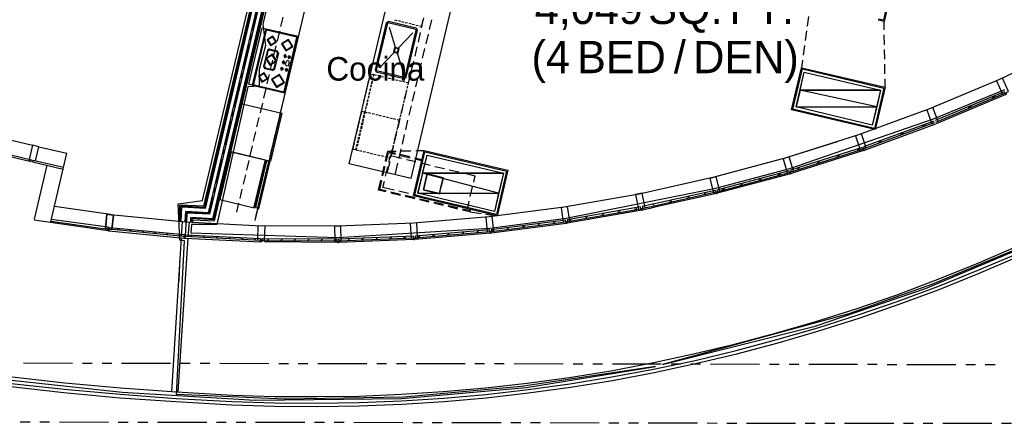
# Model space of a CAD drawing. Header units: feet. Extents: x -79 to 198, y -22 to 181.
# Tile 4 of 92: x 50 to 100, y 7 to 27. Entities that reach past the tile are written whole.
import ezdxf
from ezdxf.enums import TextEntityAlignment as Align

# ---------------------------------------------------------------- set-up
doc = ezdxf.new("R2010")
doc.units = ezdxf.units.FT
for name, color, linetype in [('A-AREA-UNIDAD', 30, 'CONTINUOUS'), ('A-LINEA', 7, 'CONTINUOUS'), ('A-LINEA-GRUESA', 7, 'CONTINUOUS'), ('A-MURO-CONCRETO', 8, 'CONTINUOUS'), ('A-NOMBRE-ESPACIO', 2, 'CONTINUOUS'), ('A-TEXTO-PDF', 3, 'CONTINUOUS')]:
    doc.layers.add(name, color=color, linetype=linetype)

msp = doc.modelspace()

# ---------------------------------------------------------------- linework, layer by layer
at = {"layer": 'A-AREA-UNIDAD'}
for points in [[(65.568, 41.7244), (62.08, 27.04), (62.208, 25.9556), (61.888, 24.7289), (61.888, 23.8756), (61.312, 23.84), (59.728, 16.8356), (58.432, 16.8356), (58.4, 16.4089), (65.888, 16.16), (73.632, 16.64), (77.52, 17.1556), (85.152, 18.6844), (88.928, 19.68), (96.24, 22.2044), (99.872, 23.7156)], [(18.752, 27.8044), (20.96, 22.08), (21.568, 19.6444), (22.048, 16.1244), (22.288, 15.4844), (22.8, 14.8444), (24.032, 14.1156), (26.208, 13.3689), (37.76, 10.6489), (46.432, 9.2089), (54.912, 8.2844), (61.68, 7.8756), (69.152, 7.9644), (75.488, 8.5156), (82.08, 9.6), (75.232, 8.5689), (69.248, 8.0356), (63.2, 7.9289), (57.68, 8.16), (58.08, 16), (57.84, 16.0356), (57.76, 17.8844), (59.008, 18.0444), (61.952, 30.56)], [(100.64, 15.6444), (96.192, 13.7956), (91.92, 12.2844), (82.432, 9.6889), (90.208, 11.6444), (95.84, 13.5644), (102.08, 16.1956)]]:
    msp.add_lwpolyline(points, dxfattribs=at)
at = {"layer": 'A-LINEA'}
for p, q in [((59.1067, 17.6978), (65.0267, 42.7511)), ((59.1467, 17.6444), (65.08, 42.7378)), ((59.3067, 17.4311), (65.28, 42.6844)), ((59.3733, 17.3511), (65.36, 42.6711)), ((59.5333, 17.1244), (65.56, 42.6178)), ((59.5733, 17.0711), (65.6133, 42.6044)), ((59.6133, 17.0178), (65.6667, 42.5911)), ((59.0667, 17.7644), (64.1067, 39.0711)), ((61.68, 17.0311), (65.6133, 33.6978)), ((66.4667, 19.9111), (68.7067, 29.3778)), ((69.6267, 19.1644), (71.8533, 28.6311)), ((61.5467, 26.7244), (61.84, 27.9511)), ((62.9867, 26.9111), (63.1067, 27.3911)), ((63.9733, 26.7644), (64.0933, 27.2444)), ((68.36, 27.0978), (67.8, 24.7111)), ((68.4666, 27.1621), (68.3623, 27.0977)), ((68.4513, 27.0972), (68.4272, 27.0824)), ((69.8667, 26.7644), (68.4533, 27.0978)), ((69.88, 26.8311), (68.4667, 27.1644)), ((68.7733, 27.2578), (68.8933, 27.2311)), ((68.96, 27.2178), (69.08, 27.1911)), ((69.1333, 27.1644), (69.2533, 27.1378)), ((69.32, 27.1244), (69.44, 27.0978)), ((70.16, 26.8578), (70.28, 27.3511)), ((70.2, 27.0978), (70.2267, 27.2178)), ((70.56, 26.7644), (70.68, 27.2578)), ((89.8667, 27.4311), (89.8, 26.9378)), ((93.7333, 26.7511), (93.7333, 27.1778)), ((61.5467, 23.9244), (62.24, 26.8044)), ((61.6133, 23.9778), (62.2533, 26.7378)), ((62.24, 26.8044), (63.8667, 26.4178)), ((62.2913, 26.7372), (62.2672, 26.7224)), ((62.28, 26.7511), (63.8, 26.3911)), ((62.8133, 26.1778), (62.9333, 26.6711)), ((68.4267, 27.0844), (67.8533, 24.6978)), ((68.5067, 26.8844), (68.8133, 25.8711)), ((69.72, 26.5911), (68.9867, 25.8311)), ((69.32, 24.3511), (69.88, 26.7378)), ((69.3733, 24.3378), (69.9467, 26.7244)), ((69.5067, 27.0844), (69.6267, 27.0578)), ((69.68, 27.0444), (69.8, 27.0178)), ((69.8667, 26.9911), (69.9867, 26.9644)), ((69.8928, 26.7398), (69.8779, 26.7639)), ((69.9577, 26.7245), (69.8933, 26.8288)), ((70, 26.1244), (70.1067, 26.6178)), ((70.0533, 26.9511), (70.16, 26.9244)), ((70.16, 26.9244), (70.1867, 27.0311)), ((89.7733, 26.6978), (89.7067, 26.2044)), ((61.44, 26.2444), (61.4933, 26.4844)), ((63.16, 23.6044), (63.8133, 26.3644)), ((63.1867, 23.5378), (63.8667, 26.4178)), ((63.8, 26.0311), (63.92, 26.5244)), ((63.8261, 26.3532), (63.8113, 26.3772)), ((70.3867, 26.0311), (70.5067, 26.5244)), ((93.7467, 25.9911), (93.7333, 26.4978)), ((61.0933, 24.7778), (61.3733, 26.0044)), ((62.3067, 25.7111), (62.1067, 24.8844)), ((62.3333, 25.6844), (62.28, 25.4311)), ((62.4133, 25.7754), (62.309, 25.7111)), ((62.4205, 25.7228), (62.3483, 25.6783)), ((62.4, 25.7778), (62.8133, 25.6711)), ((62.4133, 25.7244), (62.7733, 25.6444)), ((62.64, 25.4444), (62.76, 25.9378)), ((62.8251, 25.5573), (62.7805, 25.6295)), ((62.8777, 25.5645), (62.8133, 25.6688)), ((63.6267, 25.2978), (63.7467, 25.7911)), ((68.76, 25.5911), (68.0133, 24.8178)), ((69.8267, 25.4044), (69.9333, 25.8844)), ((70.2133, 25.3111), (70.3333, 25.7911)), ((89.6667, 25.9511), (89.6, 25.4578)), ((93.76, 25.2444), (93.7467, 25.7511)), ((103.0933, 25.8711), (99.6, 24.2178)), ((62.2133, 25.1378), (62.1467, 24.8978)), ((62.4667, 24.7244), (62.5867, 25.2044)), ((62.8667, 25.5778), (62.6667, 24.7511)), ((62.8267, 25.5644), (62.76, 25.3244)), ((63.1067, 25.1111), (63.1733, 25.0844)), ((63.1067, 25.0978), (63.1067, 25.0978)), ((63.1067, 25.0844), (63.1733, 25.0711)), ((63.1733, 25.4178), (63.1733, 25.4178)), ((63.1733, 25.4044), (63.2533, 25.3911)), ((63.1867, 25.4311), (63.2533, 25.4044)), ((63.2267, 24.9511), (63.28, 25.1511)), ((63.3046, 25.1639), (63.2805, 25.149)), ((63.4133, 25.1511), (63.3067, 25.1778)), ((63.3867, 24.9244), (63.4267, 25.1244)), ((63.4, 25.3778), (63.4667, 25.3644)), ((63.4, 25.3644), (63.4, 25.3644)), ((63.4, 25.3511), (63.4667, 25.3378)), ((63.4395, 25.1132), (63.4246, 25.1372)), ((68.92, 25.5511), (69.24, 24.5511)), ((69.6533, 24.6711), (69.76, 25.1511)), ((89.5733, 25.2044), (89.52, 24.8178)), ((62.109, 24.8711), (62.1734, 24.7668)), ((62.1616, 24.8783), (62.2062, 24.8061)), ((62.1733, 24.7778), (62.5733, 24.6844)), ((62.2, 24.8178), (62.56, 24.7244)), ((62.5662, 24.7261), (62.6384, 24.7706)), ((62.5734, 24.6734), (62.6777, 24.7378)), ((62.6933, 25.0311), (62.64, 24.7778)), ((63.0267, 24.7778), (63.0933, 24.7644)), ((63.0267, 24.7644), (63.0267, 24.7644)), ((63.0267, 24.7511), (63.0933, 24.7378)), ((63.24, 24.7244), (63.32, 24.7111)), ((63.24, 24.7111), (63.24, 24.7111)), ((63.24, 24.6978), (63.3067, 24.6844)), ((63.2405, 24.949), (63.2554, 24.925)), ((63.2533, 24.9378), (63.36, 24.9111)), ((63.3621, 24.8983), (63.3861, 24.9132)), ((63.4667, 24.5778), (63.5733, 25.0578)), ((67.8023, 24.6977), (67.8667, 24.5934)), ((67.8533, 24.6044), (69.28, 24.2711)), ((67.8667, 24.6711), (69.2933, 24.3378)), ((67.8672, 24.6824), (67.8821, 24.6583)), ((70.04, 24.5778), (70.16, 25.0578)), ((93.76, 24.4978), (93.76, 24.9911)), ((60.9733, 24.2978), (61.0267, 24.5378)), ((62.2933, 23.9911), (62.4133, 24.4711)), ((63.2933, 23.8444), (63.4, 24.3244)), ((67.44, 24.0444), (67.4667, 24.1644)), ((67.4933, 24.2178), (67.52, 24.3378)), ((67.64, 24.1244), (67.6, 24.0044)), ((67.6267, 23.9911), (67.6533, 24.1111)), ((67.68, 24.2978), (67.6533, 24.1778)), ((67.6667, 24.1778), (67.6933, 24.2978)), ((67.72, 24.4711), (67.6933, 24.3644)), ((67.9067, 24.4311), (68.0267, 24.3911)), ((68.0933, 24.3778), (68.2133, 24.3511)), ((68.28, 24.3378), (68.4, 24.3111)), ((68.4533, 24.2978), (68.5733, 24.2711)), ((68.64, 24.2578), (68.76, 24.2178)), ((68.8267, 24.2044), (68.9467, 24.1778)), ((69, 24.1644), (69.1333, 24.1378)), ((69.1867, 24.1244), (69.3067, 24.0978)), ((69.28, 24.2601), (69.3843, 24.3245)), ((69.2954, 24.325), (69.3195, 24.3398)), ((69.3733, 24.0844), (69.48, 24.0578)), ((69.48, 23.9378), (69.5867, 24.4311)), ((69.8667, 23.8444), (69.9867, 24.3378)), ((93.7733, 23.8178), (93.7733, 24.2444)), ((99.6, 24.2178), (96.04, 22.7244)), ((60.6267, 22.8311), (60.92, 24.0578)), ((61.5467, 23.9244), (63.1867, 23.5378)), ((61.6139, 23.9757), (61.6287, 23.9516)), ((61.6267, 23.9511), (63.1467, 23.5911)), ((62.12, 23.2578), (62.24, 23.7511)), ((63.12, 23.1111), (63.2267, 23.6044)), ((63.1487, 23.5916), (63.1728, 23.6065)), ((67.32, 23.4844), (67.3467, 23.6178)), ((67.36, 23.6711), (67.3867, 23.7911)), ((67.4, 23.8578), (67.4267, 23.9778)), ((67.5067, 23.5778), (67.48, 23.4578)), ((67.5467, 23.7511), (67.52, 23.6311)), ((67.5467, 23.6311), (67.5733, 23.7511)), ((67.5867, 23.9378), (67.56, 23.8178)), ((67.5867, 23.8178), (67.6133, 23.9378)), ((69.3067, 23.2044), (69.4133, 23.6978)), ((69.4, 23.6978), (69.3733, 23.5778)), ((69.44, 23.8844), (69.4133, 23.7644)), ((69.48, 24.0578), (69.4533, 23.9511)), ((69.6933, 23.1111), (69.8133, 23.6044)), ((99.84, 23.5911), (96.32, 22.1244)), ((67.2267, 23.1244), (67.2533, 23.2444)), ((67.2667, 23.3111), (67.3067, 23.4311)), ((67.4133, 23.2044), (67.3867, 23.0844)), ((67.4133, 23.0844), (67.44, 23.2044)), ((67.4667, 23.3911), (67.44, 23.2711)), ((67.4533, 23.2711), (67.48, 23.3911)), ((67.4933, 23.4444), (67.52, 23.5644)), ((69.2667, 23.1511), (69.24, 23.0311)), ((69.3067, 23.3378), (69.28, 23.2178)), ((69.36, 23.5244), (69.3333, 23.4044)), ((99.92, 23.4578), (96.3733, 21.9644)), ((99.24, 23.2578), (99.4133, 23.4178)), ((60.52, 22.3511), (60.5733, 22.5911)), ((61.0267, 22.9778), (63.04, 22.4978)), ((61.9467, 22.5244), (62.0667, 23.0178)), ((62.9467, 22.3778), (63.0533, 22.8711)), ((67.1467, 22.7644), (67.1733, 22.8844)), ((67.1867, 22.9378), (67.2133, 23.0711)), ((67.3333, 22.8444), (67.3067, 22.7244)), ((67.32, 22.7111), (67.3467, 22.8444)), ((67.3733, 23.0311), (67.3467, 22.9111)), ((67.3733, 22.8978), (67.4, 23.0178)), ((69.1333, 22.6044), (69.1067, 22.4844)), ((69.1333, 22.4844), (69.24, 22.9644)), ((69.1867, 22.7911), (69.16, 22.6711)), ((69.2267, 22.9778), (69.2, 22.8578)), ((69.5333, 22.3911), (69.64, 22.8711)), ((96.04, 22.7244), (92.4133, 21.3911)), ((96.04, 22.7244), (95.8533, 22.6578)), ((98.0267, 22.7511), (98.2, 22.9111)), ((60.1733, 20.8844), (60.4533, 22.1111)), ((61.7733, 21.8044), (61.8933, 22.2844)), ((62.9733, 22.5111), (62.4, 20.0711)), ((63.04, 22.4978), (62.4667, 20.0578)), ((62.7733, 21.6578), (62.88, 22.1378)), ((67.0133, 22.2444), (66.9867, 22.1244)), ((67.0667, 22.4311), (67.04, 22.3111)), ((67.1467, 22.0844), (67.1867, 22.2044)), ((67.2, 22.2044), (67.1733, 22.0844)), ((67.2, 22.2711), (67.2267, 22.3911)), ((67.24, 22.3778), (67.2133, 22.2578)), ((67.5733, 22.4844), (67.4533, 22.5111)), ((67.5733, 22.4844), (67.4533, 22.5111)), ((67.76, 22.4444), (67.64, 22.4711)), ((67.76, 22.4444), (67.64, 22.4711)), ((67.9467, 22.3911), (67.8267, 22.4178)), ((67.9467, 22.3911), (67.8267, 22.4178)), ((68.12, 22.3511), (68, 22.3778)), ((68.12, 22.3511), (68, 22.3778)), ((68.3067, 22.3111), (68.1867, 22.3378)), ((68.3067, 22.3111), (68.1867, 22.3378)), ((68.4933, 22.2711), (68.3733, 22.2978)), ((68.4933, 22.2711), (68.3733, 22.2978)), ((68.68, 22.2178), (68.5467, 22.2444)), ((68.68, 22.2178), (68.5467, 22.2444)), ((68.8533, 22.1778), (68.7333, 22.2044)), ((68.8533, 22.1778), (68.7333, 22.2044)), ((68.96, 21.7511), (69.0667, 22.2311)), ((69.0933, 22.4311), (69.0667, 22.3111)), ((69.36, 21.6578), (69.4667, 22.1378)), ((46.7733, 21.7111), (50.3467, 20.8711)), ((66.8933, 21.6978), (66.8667, 21.5778)), ((66.9333, 21.8844), (66.9067, 21.7511)), ((66.9733, 22.0578), (66.9467, 21.9378)), ((67.0267, 21.5378), (67.0533, 21.6578)), ((67.0667, 21.6578), (67.04, 21.5378)), ((67.0667, 21.7244), (67.0933, 21.8444)), ((67.12, 21.8311), (67.0933, 21.7111)), ((67.1067, 21.8978), (67.1333, 22.0178)), ((67.16, 22.0178), (67.1333, 21.8978)), ((68.88, 21.4844), (68.9067, 21.6044)), ((68.92, 21.6711), (68.9467, 21.7911)), ((68.96, 21.8444), (68.9867, 21.9644)), ((96.3333, 21.9378), (92.7067, 20.6044)), ((96.3333, 21.9378), (92.7067, 20.6044)), ((95.6667, 21.7911), (95.8133, 21.9244)), ((96.16, 21.9644), (96.2933, 22.0178)), ((96.16, 21.9644), (96.2933, 22.0178)), ((61.6, 21.0711), (61.72, 21.5511)), ((62.6, 20.9244), (62.7067, 21.4044)), ((66.76, 21.1511), (66.7333, 21.0311)), ((66.8, 21.3378), (66.7733, 21.2044)), ((66.8533, 21.5111), (66.8133, 21.3911)), ((66.8933, 20.9911), (66.92, 21.1111)), ((66.9467, 21.1111), (66.92, 20.9778)), ((66.9333, 21.1778), (66.96, 21.2978)), ((66.9867, 21.2844), (66.96, 21.1644)), ((66.9867, 21.3511), (67.0133, 21.4711)), ((67.0267, 21.4711), (67, 21.3511)), ((68.7867, 21.0178), (68.9067, 21.5111)), ((68.7867, 21.1244), (68.8133, 21.2444)), ((68.8267, 21.2978), (68.8533, 21.4178)), ((69.1867, 20.9244), (69.2933, 21.4178)), ((92.4133, 21.3911), (88.7333, 20.2178)), ((92.4133, 21.3911), (92.2133, 21.3244)), ((92.5733, 21.4444), (92.4133, 21.3911)), ((93.44, 20.9644), (93.5867, 21.1111)), ((94.5467, 21.3778), (94.7067, 21.5244)), ((50.6667, 20.7911), (52.0933, 20.4578)), ((50.6667, 20.7911), (52.0933, 20.4578)), ((60.0533, 20.4044), (60.1067, 20.6444)), ((61.4267, 20.3378), (61.5467, 20.8311)), ((62.4267, 20.1911), (62.5333, 20.6844)), ((66.72, 20.9644), (66.6933, 20.8444)), ((66.8133, 20.6444), (66.84, 20.7511)), ((66.8533, 20.8044), (66.88, 20.9244)), ((66.9067, 20.9244), (66.8667, 20.8044)), ((67, 20.5911), (67.12, 20.5644)), ((68.6133, 20.2844), (68.7333, 20.7778)), ((68.6533, 20.5778), (68.6933, 20.6978)), ((68.7067, 20.7511), (68.7333, 20.8711)), ((68.7467, 20.9378), (68.7733, 21.0578)), ((69.0133, 20.1911), (69.12, 20.6844)), ((69.12, 20.5778), (69.6133, 20.5778)), ((69.8667, 20.5911), (70.2933, 20.5911)), ((91.3333, 21.0444), (88.7333, 20.2178)), ((92.6667, 20.5911), (88.9867, 19.4311)), ((92.6667, 20.5911), (88.9867, 19.4311)), ((92.3467, 20.5778), (92.48, 20.7111)), ((50.1333, 20.0711), (50.2133, 20.1378)), ((50.2667, 20.0311), (50.2933, 20.1111)), ((51.2667, 16.9644), (52.0933, 20.4578)), ((59.7067, 18.9378), (60, 20.1644)), ((60.4533, 20.5378), (62.4667, 20.0578)), ((61.2533, 19.6044), (61.3733, 20.0978)), ((67.1867, 20.5511), (67.3067, 20.5244)), ((67.3733, 20.5111), (67.4933, 20.4844)), ((67.5467, 20.4578), (67.6667, 20.4311)), ((67.7333, 20.4178), (67.8533, 20.3911)), ((67.92, 20.3778), (68.04, 20.3511)), ((68.0933, 20.3378), (68.2267, 20.3111)), ((68.28, 20.2978), (68.4, 20.2578)), ((68.44, 20.5644), (68.8667, 20.5644)), ((68.4667, 20.2444), (68.5733, 20.2178)), ((68.5733, 20.2178), (68.6, 20.3244)), ((68.6133, 20.3911), (68.64, 20.5111)), ((69.0667, 20.4044), (69.56, 20.2978)), ((69.08, 20.3511), (69.5733, 20.2311)), ((69.3867, 20.1378), (69.8667, 20.0311)), ((69.8, 20.2311), (70.1867, 20.1378)), ((69.8133, 20.1778), (70.1733, 20.0978)), ((88.7333, 20.2178), (85, 19.2178)), ((91.32, 20.2578), (91.4667, 20.3911)), ((50.3467, 20.0178), (51.9067, 19.6444)), ((50.3467, 20.0178), (51.9067, 19.6444)), ((50.44, 17.0978), (51.0933, 19.8444)), ((61.6667, 17.7378), (62.2133, 20.0578)), ((61.6667, 17.7378), (62.2133, 20.0578)), ((62.24, 20.0578), (61.6933, 17.7244)), ((62.24, 20.0578), (61.6933, 17.7244)), ((62.2533, 19.4578), (62.3733, 19.9511)), ((69.6267, 19.1644), (66.4667, 19.9111)), ((68.1467, 19.3244), (68.2533, 19.8044)), ((68.1867, 19.3111), (68.3067, 19.7911)), ((68.32, 19.2844), (68.44, 19.7644)), ((68.4133, 19.4578), (68.56, 20.0444)), ((68.8133, 19.3644), (68.9467, 19.9511)), ((70.12, 19.9644), (70.6, 19.8578)), ((70.84, 19.7911), (71.3333, 19.6844)), ((71.5733, 19.6178), (72.0533, 19.5111)), ((89.28, 19.6044), (89.4133, 19.7378)), ((90.3067, 19.9244), (90.44, 20.0578)), ((61.08, 18.8844), (61.2, 19.3644)), ((62.08, 18.7378), (62.2, 19.2178)), ((85, 19.2178), (81.24, 18.3778)), ((88.9467, 19.4178), (85.2267, 18.4178)), ((87.36, 19.0711), (87.48, 19.1911)), ((88.3067, 19.3244), (88.44, 19.4444)), ((59.6, 18.4578), (59.6533, 18.6978)), ((60.92, 18.1511), (61.0267, 18.6311)), ((72.7333, 18.7511), (72.6267, 18.2578)), ((85.4533, 18.5644), (85.5867, 18.6844)), ((86.4133, 18.8178), (86.5333, 18.9378)), ((59.3467, 17.3911), (59.5333, 18.2178)), ((61.9067, 18.0044), (62.0267, 18.4978)), ((69.08, 18.3111), (68.5867, 18.4178)), ((69.0933, 18.3644), (68.6, 18.4711)), ((69.4933, 18.4044), (69, 18.5244)), ((69.8133, 18.1378), (69.32, 18.2578)), ((69.8267, 18.1911), (69.3333, 18.2978)), ((70.2133, 18.2311), (69.7333, 18.3511)), ((70.5333, 17.9644), (70.0533, 18.0844)), ((70.5467, 18.0178), (70.0667, 18.1244)), ((70.9467, 18.0578), (70.4533, 18.1778)), ((71.0933, 18.5244), (71.0667, 18.3911)), ((81.24, 18.3778), (77.4267, 17.7111)), ((82.7733, 17.9511), (82.8933, 18.0578)), ((83.6667, 18.1511), (83.7867, 18.2578)), ((84.56, 18.3511), (84.6667, 18.4578)), ((54.3067, 17.3378), (51.4533, 17.7378)), ((57.8, 17.0044), (57.84, 17.8178)), ((59.0667, 17.7644), (57.84, 17.8178)), ((57.8533, 16.9911), (57.8933, 17.7644)), ((59.1067, 17.6978), (57.8933, 17.7644)), ((57.9067, 16.9911), (57.9467, 17.7111)), ((59.1467, 17.6444), (57.9467, 17.7111)), ((60.7467, 17.4578), (60.8533, 17.9111)), ((61.72, 17.2311), (61.8533, 17.7644)), ((71.2667, 17.7911), (70.7867, 17.9111)), ((71.28, 17.8444), (70.8, 17.9511)), ((71.68, 17.8844), (71.1867, 18.0044)), ((72, 17.6178), (71.5067, 17.7378)), ((72.0133, 17.6711), (71.52, 17.7778)), ((72.4933, 17.6978), (71.92, 17.8311)), ((72.56, 18.0178), (72.4933, 17.6978)), ((77.4267, 17.7111), (73.6, 17.2178)), ((81.3733, 17.5644), (77.5733, 16.8978)), ((81.0133, 17.5778), (81.12, 17.6844)), ((81.96, 17.8178), (82, 17.8711)), ((54.1867, 16.6844), (51.2933, 17.0844)), ((54.3067, 17.3378), (58.1467, 16.9644)), ((58.12, 16.9644), (58.1467, 17.4978)), ((59.3067, 17.4311), (58.1467, 17.4978)), ((58.2, 16.9644), (58.2267, 17.4044)), ((59.3733, 17.3511), (58.2267, 17.4044)), ((58.4, 16.9511), (58.4133, 17.1911)), ((59.5333, 17.1244), (58.4133, 17.1911)), ((58.4533, 16.9511), (58.4667, 17.1378)), ((59.5733, 17.0711), (58.4667, 17.1378)), ((73.6, 17.2178), (69.7467, 16.8978)), ((72.6267, 17.4711), (73.2, 17.3911)), ((73.44, 17.3511), (74.0133, 17.2711)), ((77.6667, 16.9911), (77.7733, 17.0978)), ((78.5067, 17.1378), (78.6133, 17.2444)), ((79.3467, 17.2844), (79.4533, 17.3911)), ((80.1733, 17.4311), (80.28, 17.5378)), ((54.1867, 16.5111), (50.4267, 17.0444)), ((54.1867, 16.6844), (54.1733, 16.5911)), ((54.1733, 16.5911), (54.1867, 16.6844)), ((54.2667, 16.6711), (54.2533, 16.5911)), ((54.2667, 16.6711), (54.2533, 16.5911)), ((54.6667, 16.5511), (54.7467, 16.6311)), ((55.28, 16.4844), (55.36, 16.5644)), ((58.1467, 16.9644), (62.0133, 16.7644)), ((65.8933, 16.7511), (62.0133, 16.7644)), ((69.7467, 16.8978), (65.8933, 16.7511)), ((77.5333, 16.8844), (73.7067, 16.3911)), ((73.72, 16.4844), (73.8133, 16.5778)), ((74.5067, 16.5778), (74.6133, 16.6711)), ((75.2933, 16.6844), (75.4, 16.7778)), ((76.08, 16.7778), (76.1867, 16.8844)), ((76.88, 16.8844), (76.9733, 16.9778)), ((54.2267, 16.5111), (58.0667, 16.1378)), ((55.9067, 16.4311), (55.9867, 16.5111)), ((56.52, 16.3644), (56.6, 16.4444)), ((57.1467, 16.3111), (57.2267, 16.3911)), ((57.92, 16.1511), (57.4133, 8.3111)), ((58.2533, 16.1244), (57.7467, 8.2978)), ((57.7733, 16.2444), (57.84, 16.3244)), ((58.0667, 16.3111), (58.0533, 16.2178)), ((58.1067, 16.1378), (61.96, 15.9378)), ((58.1333, 16.2178), (58.1333, 16.2978)), ((58.4, 16.2044), (58.48, 16.2844)), ((59.04, 16.1644), (59.12, 16.2444)), ((59.6933, 16.1378), (59.7733, 16.2178)), ((60.3467, 16.0978), (60.4267, 16.1778)), ((60.9867, 16.0711), (61.0667, 16.1511)), ((61.64, 16.0311), (61.72, 16.1111)), ((61.9467, 16.1111), (61.9467, 16.0178)), ((62.0267, 16.0178), (62.0267, 16.0978)), ((62.0267, 16.0178), (62.0267, 16.0978)), ((65.8533, 16.0844), (62.04, 16.0978)), ((62.3067, 16.0178), (62.3867, 16.0978)), ((62.9867, 16.0178), (63.0667, 16.0978)), ((63.6667, 16.0044), (63.7467, 16.0978)), ((64.3467, 16.0044), (64.4267, 16.0844)), ((65.0267, 16.0044), (65.1067, 16.0844)), ((65.6933, 15.9911), (65.7867, 16.0844)), ((69.7733, 16.0578), (65.92, 15.9111)), ((66.4, 16.0178), (66.4933, 16.0978)), ((67.1067, 16.0444), (67.2, 16.1244)), ((67.8267, 16.0711), (67.9067, 16.1511)), ((68.5333, 16.0978), (68.6267, 16.1911)), ((69.24, 16.1244), (69.3333, 16.2178)), ((73.6667, 16.3911), (69.8133, 16.0711)), ((69.9733, 16.1644), (70.0667, 16.2578)), ((70.72, 16.2311), (70.8133, 16.3111)), ((71.4667, 16.2844), (71.5733, 16.3778)), ((72.2267, 16.3511), (72.32, 16.4444)), ((72.9733, 16.4178), (73.0667, 16.5111)), ((65.88, 15.9111), (62.16, 15.9378)), ((57.8533, 15.1778), (57.7867, 13.9644)), ((49.88, 9.7778), (52.3733, 9.7644)), ((52.88, 9.7644), (53.3733, 9.7644)), ((53.88, 9.7644), (54.3733, 9.7644)), ((54.88, 9.7644), (57.3733, 9.7644)), ((57.88, 9.7644), (58.3733, 9.7644)), ((58.88, 9.7644), (59.3733, 9.7644)), ((59.88, 9.7644), (62.3733, 9.7511)), ((62.88, 9.7511), (63.3733, 9.7511)), ((63.88, 9.7511), (64.3733, 9.7511)), ((64.88, 9.7511), (67.3733, 9.7511)), ((67.88, 9.7511), (68.3733, 9.7511)), ((68.88, 9.7378), (69.3733, 9.7378)), ((69.88, 9.7378), (72.3733, 9.7378)), ((72.88, 9.7378), (73.3733, 9.7378)), ((73.88, 9.7378), (74.3733, 9.7378)), ((74.88, 9.7378), (77.3733, 9.7244)), ((77.88, 9.7244), (78.3733, 9.7244)), ((78.88, 9.7244), (79.3733, 9.7244)), ((79.88, 9.7244), (82.3733, 9.7244)), ((82.88, 9.7244), (83.3733, 9.7244)), ((83.88, 9.7244), (84.3733, 9.7244)), ((84.88, 9.7244), (87.3733, 9.7111)), ((87.88, 9.7111), (88.3733, 9.7111)), ((88.88, 9.7111), (89.3733, 9.7111)), ((89.88, 9.7111), (92.3733, 9.7111)), ((92.88, 9.7111), (93.3733, 9.7111)), ((93.88, 9.6978), (94.3733, 9.6978)), ((94.88, 9.6978), (97.3733, 9.6978)), ((97.88, 9.6978), (98.3733, 9.6978)), ((98.88, 9.6978), (99.3733, 9.6978)), ((49.7067, 6.7778), (50.2133, 6.7778)), ((50.7067, 6.7778), (51.2133, 6.7778)), ((51.7067, 6.7778), (54.2133, 6.7644)), ((54.7067, 6.7644), (55.2133, 6.7644)), ((55.7067, 6.7644), (56.2133, 6.7644)), ((56.7067, 6.7644), (59.2133, 6.7644)), ((59.7067, 6.7644), (60.2133, 6.7511)), ((60.7067, 6.7511), (61.2133, 6.7511)), ((61.7067, 6.7511), (64.2133, 6.7511)), ((64.7067, 6.7511), (65.2133, 6.7511)), ((65.7067, 6.7511), (66.2133, 6.7511)), ((66.7067, 6.7511), (69.2133, 6.7378)), ((69.7067, 6.7378), (70.2133, 6.7378)), ((70.7067, 6.7378), (71.2133, 6.7378)), ((71.7067, 6.7378), (74.2133, 6.7378)), ((74.7067, 6.7378), (75.2133, 6.7378)), ((75.7067, 6.7378), (76.2133, 6.7378)), ((76.7067, 6.7378), (79.2133, 6.7244)), ((79.7067, 6.7244), (80.2133, 6.7244)), ((80.7067, 6.7244), (81.2133, 6.7244)), ((81.7067, 6.7244), (84.2133, 6.7244)), ((84.7067, 6.7244), (85.2133, 6.7111)), ((85.7067, 6.7111), (86.2133, 6.7111)), ((86.7067, 6.7111), (89.2133, 6.7111)), ((89.7067, 6.7111), (90.2133, 6.7111)), ((90.7067, 6.7111), (91.2133, 6.7111)), ((91.7067, 6.7111), (94.2133, 6.6978)), ((94.7067, 6.6978), (95.2133, 6.6978)), ((95.7067, 6.6978), (96.2133, 6.6978)), ((96.7067, 6.6978), (99.2133, 6.6978)), ((99.7067, 6.6978), (100.2133, 6.6978))]:
    msp.add_line(p, q, dxfattribs=at)
for points in [[(93.8667, 27.7644), (93.7333, 27.1778), (93.4267, 27.2444)], [(93.8133, 27.7778), (93.6933, 27.2444), (93.44, 27.2978)], [(61.36, 23.9778), (62.04, 26.8578), (62.24, 26.8044), (61.5467, 23.9244), (61.36, 23.9778)], [(62.4699, 25.9444), (62.7667, 26.1277), (62.5835, 26.4245), (62.2866, 26.2412), (62.4699, 25.9444)], [(62.4791, 25.9833), (62.7278, 26.1369), (62.5742, 26.3856), (62.3256, 26.232), (62.4791, 25.9833)], [(63.2443, 25.6792), (63.6053, 25.902), (63.3824, 26.2631), (63.0214, 26.0402), (63.2443, 25.6792)], [(63.2535, 25.7181), (63.5663, 25.9113), (63.3732, 26.2241), (63.0603, 26.031), (63.2535, 25.7181)], [(68.7315, 25.6169), (68.9609, 25.5626), (69.0151, 25.792), (68.7858, 25.8463), (68.7315, 25.6169)], [(68.7656, 25.6379), (68.9399, 25.5967), (68.9811, 25.771), (68.8068, 25.8122), (68.7656, 25.6379)], [(62.434, 24.9455), (62.779, 25.1584), (62.566, 25.5034), (62.221, 25.2904), (62.434, 24.9455)], [(62.4432, 24.9844), (62.74, 25.1677), (62.5568, 25.4645), (62.26, 25.2812), (62.4432, 24.9844)], [(63.1098, 25.0197), (63.198, 25.0742), (63.1435, 25.1625), (63.0553, 25.108), (63.1098, 25.0197)], [(63.1159, 25.0457), (63.1721, 25.0804), (63.1374, 25.1365), (63.0813, 25.1019), (63.1159, 25.0457)], [(63.1898, 25.3397), (63.278, 25.3942), (63.2235, 25.4825), (63.1353, 25.428), (63.1898, 25.3397)], [(63.1959, 25.3657), (63.2521, 25.4004), (63.2174, 25.4565), (63.1613, 25.4219), (63.1959, 25.3657)], [(63.4031, 25.2864), (63.4914, 25.3409), (63.4369, 25.4291), (63.3486, 25.3747), (63.4031, 25.2864)], [(63.4093, 25.3124), (63.4654, 25.347), (63.4307, 25.4032), (63.3746, 25.3685), (63.4093, 25.3124)], [(63.0298, 24.6864), (63.118, 24.7409), (63.0635, 24.8291), (62.9753, 24.7747), (63.0298, 24.6864)], [(63.0359, 24.7124), (63.0921, 24.747), (63.0574, 24.8032), (63.0013, 24.7685), (63.0359, 24.7124)], [(63.2565, 24.6331), (63.3447, 24.6876), (63.2902, 24.7758), (63.202, 24.7213), (63.2565, 24.6331)], [(63.2626, 24.659), (63.3187, 24.6937), (63.2841, 24.7499), (63.2279, 24.7152), (63.2626, 24.659)], [(89.52, 24.8178), (93.7733, 23.8178), (93.2667, 21.6711), (89.0133, 22.6711), (89.52, 24.8178)], [(89.56, 24.7644), (93.7067, 23.7778), (93.2267, 21.7244), (89.0667, 22.7111), (89.56, 24.7644)], [(93.5467, 23.6711), (93.12, 21.8978), (89.24, 22.8178), (89.6533, 24.5911), (93.5467, 23.6711)], [(62.0299, 24.0777), (62.3267, 24.261), (62.1435, 24.5578), (61.8466, 24.3746), (62.0299, 24.0777)], [(62.0391, 24.1167), (62.2878, 24.2702), (62.1342, 24.5189), (61.8856, 24.3654), (62.0391, 24.1167)], [(62.7684, 23.8136), (63.1775, 24.0662), (62.9249, 24.4753), (62.5158, 24.2227), (62.7684, 23.8136)], [(62.7776, 23.8525), (63.1386, 24.0754), (62.9157, 24.4364), (62.5547, 24.2135), (62.7776, 23.8525)], [(67.5333, 24.4044), (67.56, 24.5111), (67.72, 24.4711)], [(67.7067, 24.3644), (67.7333, 24.4711), (67.8533, 24.4444)], [(99.76, 23.4711), (99.8933, 23.5244), (99.92, 23.4578), (99.96, 23.4711), (99.9333, 23.5511), (100.0667, 23.6044), (99.76, 24.2844), (99.4533, 24.1511), (99.76, 23.4711)], [(96.36, 22.0444), (99.8667, 23.5244), (99.84, 23.5911)], [(67.24, 22.4444), (67.2667, 22.5511), (67.1067, 22.5911), (67.08, 22.4844)], [(67.2933, 22.6578), (67.2667, 22.5511), (67.1067, 22.5911), (67.1333, 22.6978)], [(67.4, 22.5244), (67.28, 22.5511), (67.3067, 22.6578)], [(96.48, 22.0844), (96.2, 22.7911), (95.8933, 22.6711), (96.16, 21.9644)], [(96.48, 22.0844), (96.2, 22.7911), (95.8933, 22.6711), (96.16, 21.9644)], [(67.4, 22.5244), (67.28, 22.5511), (67.2533, 22.4444)], [(69.0533, 22.2444), (69.0267, 22.1378), (68.92, 22.1644)], [(69, 22.0311), (69.0267, 22.1378), (68.92, 22.1644)], [(96.2533, 22.0978), (92.6667, 20.7778), (92.7067, 20.6978), (96.28, 22.0178)], [(92.5067, 20.6311), (92.64, 20.6711), (92.6667, 20.5911), (92.7067, 20.6044), (92.68, 20.6844), (92.8133, 20.7378), (92.5733, 21.4444), (92.2667, 21.3378), (92.5067, 20.6311)], [(92.5067, 20.6311), (92.64, 20.6711), (92.6667, 20.5911), (92.7067, 20.6044), (92.68, 20.6844), (92.8133, 20.7378), (92.5733, 21.4444), (92.2667, 21.3378), (92.5067, 20.6311)], [(46.4667, 20.9378), (50.2667, 20.0311), (50.2933, 20.1111), (46.48, 21.0178), (46.4667, 20.9378)], [(50.3467, 20.8711), (50.1733, 20.1378), (50.4933, 20.0711), (50.6667, 20.7911), (50.3467, 20.8711)], [(50.3467, 20.8711), (50.1733, 20.1378), (50.4933, 20.0711), (50.6667, 20.7911), (50.3467, 20.8711)], [(66.68, 20.7778), (66.6533, 20.6711), (66.8133, 20.6444)], [(66.8533, 20.7378), (66.8267, 20.6311), (66.9467, 20.6044)], [(70.2933, 20.5911), (74.56, 19.5911), (74.0133, 17.2711), (69.7467, 18.2844), (70.2933, 20.5911)], [(92.6, 20.7511), (88.96, 19.5911), (88.9867, 19.5111), (92.6267, 20.6711), (92.6, 20.7511)], [(51.92, 19.7244), (50.3733, 20.0978), (50.3467, 20.0178)], [(51.92, 19.7244), (50.3733, 20.0978), (50.3467, 20.0178)], [(61.64, 17.6844), (62.2133, 20.1111), (60.4533, 20.5378), (59.88, 18.0978), (61.64, 17.6844)], [(61.8133, 17.6578), (61.7333, 17.6844), (61.72, 17.6978), (61.7067, 17.6978), (61.6933, 17.7244), (61.68, 17.7111), (61.6667, 17.7378), (61.6533, 17.7244), (61.64, 17.7244), (62.2, 20.0711), (62.2133, 20.0578), (62.24, 20.0711), (62.24, 20.0578), (62.2667, 20.0711), (62.28, 20.0578), (62.3067, 20.0711), (62.3867, 20.0578), (61.8133, 17.6578)], [(61.8133, 17.6578), (61.7333, 17.6844), (61.72, 17.6978), (61.7067, 17.6978), (61.6933, 17.7244), (61.68, 17.7111), (61.6667, 17.7378), (61.6533, 17.7244), (61.64, 17.7244), (62.2, 20.0711), (62.2133, 20.0578), (62.24, 20.0711), (62.24, 20.0578), (62.2667, 20.0711), (62.28, 20.0578), (62.3067, 20.0711), (62.3867, 20.0578), (61.8133, 17.6578)], [(62.3733, 20.0444), (62.2667, 20.0711), (61.7067, 17.6978), (61.8267, 17.6711), (62.3733, 20.0444)], [(62.3733, 20.0444), (62.2667, 20.0711), (61.7067, 17.6978), (61.8267, 17.6711), (62.3733, 20.0444)], [(62.4533, 20.0578), (62.3867, 20.0711), (61.8133, 17.6444), (61.8667, 17.6311), (62.4533, 20.0578)], [(62.4533, 20.0578), (62.3867, 20.0711), (61.8133, 17.6444), (61.8667, 17.6311), (62.4533, 20.0578)], [(68.32, 20.0578), (68.44, 20.5644), (68.8267, 20.4711)], [(68.36, 20.0444), (68.4667, 20.4978), (68.84, 20.4044)], [(68.4933, 20.0044), (68.5733, 20.3378), (69.1467, 20.2044)], [(70.3333, 20.5244), (74.4933, 19.5511), (73.9733, 17.3378), (69.8133, 18.3244), (70.3333, 20.5244)], [(74.3333, 19.4444), (73.8667, 17.4978), (69.9733, 18.4178), (70.44, 20.3644), (74.3333, 19.4444)], [(88.7867, 19.4578), (88.9333, 19.4978), (88.9467, 19.4178), (88.9867, 19.4311), (88.9733, 19.5111), (89.1067, 19.5511), (88.8933, 20.2711), (88.5733, 20.1778), (88.7867, 19.4578)], [(88.7867, 19.4578), (88.9333, 19.4978), (88.9467, 19.4178), (88.9867, 19.4311), (88.9733, 19.5111), (89.1067, 19.5511), (88.8933, 20.2711), (88.5733, 20.1778), (88.7867, 19.4578)], [(88.88, 19.5644), (85.2, 18.5778), (85.2267, 18.4978), (88.9067, 19.4844), (88.88, 19.5644)], [(68.3467, 18.4844), (67.96, 18.5778), (68.08, 19.0844)], [(68.36, 18.5378), (68.0267, 18.6178), (68.1333, 19.0711)], [(70.2533, 18.5911), (70.4533, 19.4044), (71.2533, 19.2044)], [(71.2533, 19.2044), (71.1867, 18.8978), (71.16, 18.7911), (71.0933, 18.5244)], [(72.3067, 19.4578), (72.8667, 19.3111), (72.8, 18.9911)], [(85.0267, 18.4444), (85.16, 18.4844), (85.1867, 18.4044), (85.2267, 18.4044), (85.2, 18.4978), (85.3467, 18.5244), (85.1733, 19.2578), (84.84, 19.1778), (85.0267, 18.4444)], [(68.76, 18.5778), (68.1867, 18.7111), (68.2667, 19.0311)], [(71.0667, 18.3911), (70.9867, 18.4178), (70.2533, 18.5911)], [(85.12, 18.5644), (81.4, 17.7378), (81.4267, 17.6578)], [(81.4267, 17.6578), (81.8533, 17.7511), (82.0133, 17.7778), (85.1467, 18.4844), (85.12, 18.5644)], [(81.2133, 17.6044), (81.36, 17.6444), (81.3733, 17.5511), (81.4133, 17.5644), (81.4, 17.6444), (81.5467, 17.6711), (81.4, 18.4178), (81.0667, 18.3511), (81.2133, 17.6044)], [(85.1867, 18.4044), (82.1067, 17.7244), (81.7867, 17.6444), (81.4133, 17.5644)], [(72.6533, 17.5911), (72.6267, 17.4711), (72.24, 17.5644)], [(72.6, 17.6044), (72.5867, 17.5378), (72.2533, 17.6178)], [(77.3733, 16.9511), (77.52, 16.9644), (77.5333, 16.8844), (77.5733, 16.8978), (77.56, 16.9778), (77.7067, 16.9911), (77.6, 17.7378), (77.2667, 17.6844), (77.3733, 16.9511)], [(81.32, 17.7244), (77.5733, 17.0578), (77.5867, 16.9778), (81.3333, 17.6311), (81.32, 17.7244)], [(54.3733, 16.5778), (54.24, 16.5911), (54.2267, 16.5111), (54.1867, 16.5111), (54.2, 16.5911), (54.0533, 16.6178), (54.1333, 17.3511), (54.4667, 17.3111), (54.3733, 16.5778)], [(54.0533, 16.6178), (54.2, 16.5911), (54.1867, 16.5111), (54.2267, 16.5111), (54.24, 16.5911), (54.3733, 16.5778), (54.4667, 17.3111), (54.1333, 17.3511), (54.0533, 16.6178)], [(54.0533, 16.6178), (54.2, 16.5911), (54.1867, 16.5111), (54.2267, 16.5111), (54.24, 16.5911), (54.3733, 16.5778), (54.4667, 17.3111), (54.1333, 17.3511), (54.0533, 16.6178)], [(59.3467, 17.3911), (58.1867, 17.4444), (58.12, 16.2578)], [(58.5067, 16.9511), (58.52, 17.0711), (59.6133, 17.0178)], [(73.5067, 16.4578), (73.6533, 16.4711), (73.6667, 16.3911), (73.7067, 16.3911), (73.6933, 16.4711), (73.84, 16.4844), (73.76, 17.2311), (73.4267, 17.2044), (73.5067, 16.4578)], [(51.28, 17.0044), (54.1733, 16.5911), (54.1867, 16.6844)], [(54.2667, 16.6711), (58.0667, 16.3111), (58.0533, 16.2178), (54.2533, 16.5911), (54.2667, 16.6711)], [(58.2533, 16.2044), (58.12, 16.2178), (58.1067, 16.1378), (58.0667, 16.1378), (58.0667, 16.2178), (57.9333, 16.2311), (57.9867, 16.9778), (58.32, 16.9511), (58.2533, 16.2044)], [(58.2533, 16.2044), (58.12, 16.2178), (58.1067, 16.1378), (58.0667, 16.1378), (58.0667, 16.2178), (57.9333, 16.2311), (57.9867, 16.9778), (58.32, 16.9511), (58.2533, 16.2044)], [(62.1467, 16.0178), (62, 16.0178), (62, 15.9378), (61.96, 15.9378), (61.96, 16.0178), (61.8133, 16.0311), (61.84, 16.7778), (62.1733, 16.7644), (62.1467, 16.0178)], [(62.1467, 16.0178), (62, 16.0178), (62, 15.9378), (61.96, 15.9378), (61.96, 16.0178), (61.8133, 16.0311), (61.84, 16.7778), (62.1733, 16.7644), (62.1467, 16.0178)], [(65.7333, 15.9911), (65.88, 15.9911), (65.88, 15.9111), (65.92, 15.9111), (65.92, 15.9911), (66.0667, 16.0044), (66.0533, 16.7511), (65.72, 16.7378), (65.7333, 15.9911)], [(69.6267, 16.1378), (69.7733, 16.1511), (69.7733, 16.0578), (69.8133, 16.0711), (69.8133, 16.1511), (69.96, 16.1511), (69.92, 16.9111), (69.5867, 16.8844), (69.6267, 16.1378)], [(77.4933, 17.0444), (73.7067, 16.5644), (73.72, 16.4711), (77.5067, 16.9644), (77.4933, 17.0444)], [(58.1333, 16.2978), (61.9467, 16.1111), (61.9467, 16.0178), (58.1333, 16.2178), (58.1333, 16.2978)], [(62.04, 16.0178), (65.8533, 15.9911), (65.8533, 16.0844)], [(69.7467, 16.2311), (65.9333, 16.0844), (65.9467, 15.9911), (69.7467, 16.1511), (69.7467, 16.2311)], [(73.6267, 16.5511), (69.8267, 16.2311), (69.84, 16.1511), (73.64, 16.4711), (73.6267, 16.5511)], [(49.1467, 9.0844), (51.9867, 8.7644), (54.8267, 8.5111), (57.6667, 8.2978), (60.52, 8.1378), (62.6667, 8.0711), (64.8267, 8.0578), (66.9733, 8.0844), (69.12, 8.1778), (71.2667, 8.3111), (73.4133, 8.4978), (75.5467, 8.7378), (77.68, 9.0311), (79.8, 9.3778), (81.9067, 9.7778), (84.0133, 10.2311), (86.1067, 10.7244), (88.1867, 11.2844), (90.2533, 11.8844), (92.2933, 12.5378), (94.3333, 13.2311), (96.3467, 13.9911), (98.3467, 14.7911), (100.32, 15.6311)], [(49.1067, 8.7511), (51.9467, 8.4444), (54.8, 8.1778), (57.6533, 7.9644), (60.5067, 7.8044), (62.6667, 7.7378), (64.8267, 7.7244), (66.9867, 7.7511), (69.1333, 7.8444), (71.2933, 7.9778), (73.44, 8.1644), (75.5867, 8.4178), (77.72, 8.7111), (79.8533, 9.0578), (81.9733, 9.4578), (84.0933, 9.8978), (86.1867, 10.4044), (88.2667, 10.9644), (90.3467, 11.5644), (92.4, 12.2178), (94.44, 12.9244), (96.4667, 13.6711), (98.4667, 14.4844), (100.4533, 15.3244)], [(60.4933, 7.6444), (62.6667, 7.5778), (64.8267, 7.5511), (66.9867, 7.5911), (69.1467, 7.6711), (71.3067, 7.8044), (73.4533, 8.0044), (75.6133, 8.2444), (77.7467, 8.5378), (79.88, 8.8844), (82.0133, 9.2844), (84.12, 9.7378), (86.2267, 10.2444), (88.32, 10.8044), (90.4, 11.4044), (92.4533, 12.0578), (94.4933, 12.7644), (96.52, 13.5244), (98.5333, 14.3244), (100.52, 15.1778)], [(60.4933, 7.6444), (62.6667, 7.5778), (64.8267, 7.5511), (66.9867, 7.5911), (69.1467, 7.6711), (71.3067, 7.8044), (73.4533, 8.0044), (75.6133, 8.2444), (77.7467, 8.5378), (79.88, 8.8844), (82.0133, 9.2844), (84.12, 9.7378), (86.2267, 10.2444), (88.32, 10.8044), (90.4, 11.4044), (92.4533, 12.0578), (94.4933, 12.7644), (96.52, 13.5244), (98.5333, 14.3244), (100.52, 15.1778)], [(49.08, 8.5911), (51.9333, 8.2711), (54.7867, 8.0044), (57.64, 7.8044), (60.4933, 7.6444)], [(49.08, 8.5911), (51.9333, 8.2711), (54.7867, 8.0044), (57.64, 7.8044), (60.4933, 7.6444)]]:
    msp.add_lwpolyline(points, dxfattribs=at)
at = {"layer": 'A-LINEA-GRUESA'}
for points in [[(70.4533, 19.4044), (70.2533, 18.5911), (71.0667, 18.3911)], [(71.0667, 18.3911), (71.16, 18.7911), (71.1867, 18.8978), (71.2533, 19.2044), (70.4533, 19.4044)]]:
    msp.add_lwpolyline(points, dxfattribs=at)
at = {"layer": 'A-MURO-CONCRETO'}
for points in [[(89.6533, 24.5911), (93.5467, 23.6711), (89.44, 23.6711), (89.6533, 24.5911), (89.6533, 24.5911)], [(89.44, 23.6711), (89.24, 22.8178), (93.3467, 22.8178), (89.44, 23.6711)], [(89.44, 23.6711), (93.5467, 23.6711), (93.3467, 22.8178), (89.44, 23.6711), (89.44, 23.6711)], [(89.24, 22.8178), (93.3467, 22.8178), (93.12, 21.8978), (89.24, 22.8178), (89.24, 22.8178)], [(70.44, 20.3644), (74.3333, 19.4444), (70.2133, 19.4444), (70.44, 20.3644), (70.44, 20.3644)], [(70.2133, 19.4444), (69.9733, 18.4178), (74.08, 18.4178), (70.2133, 19.4444)], [(70.2133, 19.4444), (74.3333, 19.4444), (74.08, 18.4178), (70.2133, 19.4444), (70.2133, 19.4444)], [(69.9733, 18.4178), (74.08, 18.4178), (73.8667, 17.4978), (69.9733, 18.4178), (69.9733, 18.4178)]]:
    msp.add_lwpolyline(points, dxfattribs=at)

# ---------------------------------------------------------------- texts
at = {"layer": 'A-NOMBRE-ESPACIO'}
msp.add_text('Cocina', height=1.2, dxfattribs=at).set_placement((67.808, 24.16), align=Align.CENTER)
at = {"layer": 'A-TEXTO-PDF'}
for s, p in [('4,049', (78.6806, 27.0452)), ('SQ.', (83.5992, 27.0452)), ('FT.', (87.4869, 27.0452)), ('(4', (76.7412, 24.5385)), ('BED', (80.343, 24.5385)), ('/', (83.3161, 24.5385)), ('DEN)', (86.6884, 24.5385))]:
    msp.add_text(s, height=1.646, dxfattribs=at).set_placement(p, align=Align.CENTER)

doc.saveas('drawing.dxf')
